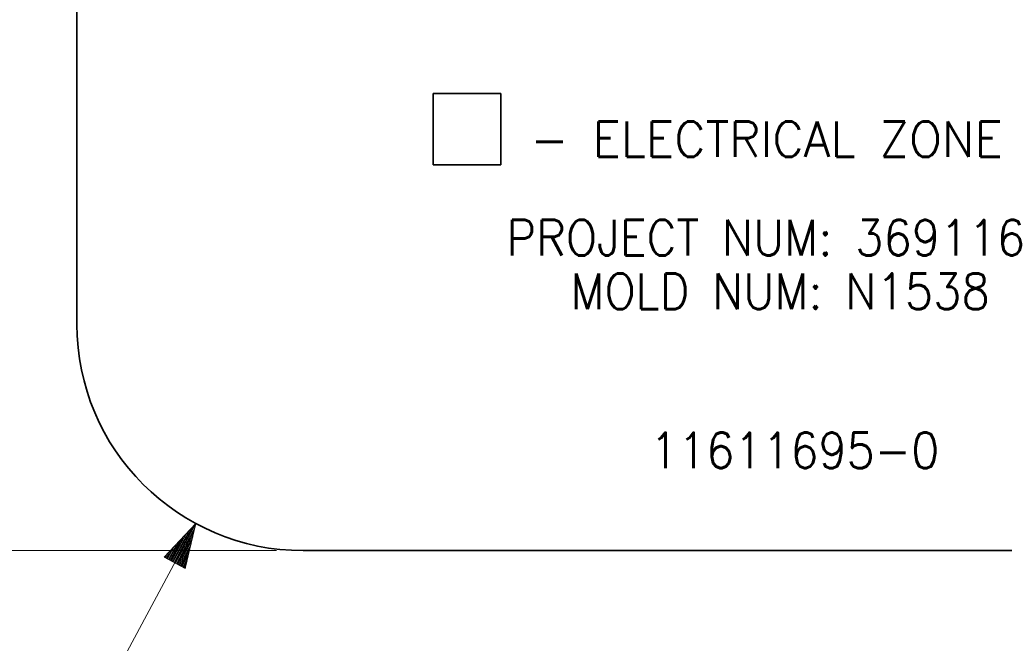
# Model space of a CAD drawing. Header units: millimetres. Extents: x 0 to 297, y 0 to 420.
# Tile 3 of 21: x 68 to 123, y 187 to 222. Entities that reach past the tile are written whole.
import ezdxf

# ---------------------------------------------------------------- set-up
doc = ezdxf.new("R2010")
doc.units = ezdxf.units.MM
doc.layers.add('1', color=7, linetype='Continuous')
doc.styles.add('pwfont', font='simplex.shx')

msp = doc.modelspace()

# ---------------------------------------------------------------- linework, layer by layer
at = {"layer": '1', "color": 7, "linetype": 'Continuous', "lineweight": 35}
for p, q in [((71.017, 299.06), (71.017, 204.46)), ((71.017, 299.06), (71.017, 204.46)), ((138.317, 191.76), (83.717, 191.76)), ((138.317, 191.76), (83.717, 191.76))]:
    msp.add_line(p, q, dxfattribs=at)
at = {"layer": '1', "color": 113, "linetype": 'Continuous', "lineweight": 35}
for p, q in [((91.023, 213.41), (91.023, 217.41)), ((91.023, 217.41), (94.823, 217.41)), ((94.823, 213.41), (94.823, 217.41)), ((91.023, 213.41), (94.823, 213.41))]:
    msp.add_line(p, q, dxfattribs=at)
at = {"layer": '1', "color": 113, "linetype": 'Continuous', "lineweight": 13}
for p, q in [((77.698, 193.276), (69.313, 177.697)), ((77.698, 193.276), (75.924, 191.393)), ((76.424, 191.123), (77.429, 192.991)), ((76.469, 191.099), (77.564, 193.134)), ((76.513, 191.075), (77.698, 193.276)), ((76.513, 191.075), (77.698, 193.276)), ((76.558, 191.051), (77.653, 193.085)), ((77.103, 190.758), (77.698, 193.276)), ((76.245, 191.219), (76.891, 192.419)), ((76.29, 191.195), (77.025, 192.562)), ((76.335, 191.171), (77.16, 192.705)), ((76.379, 191.147), (77.295, 192.848)), ((76.603, 191.027), (77.608, 192.894)), ((76.648, 191.003), (77.563, 192.703)), ((76.692, 190.979), (77.518, 192.512)), ((76.111, 191.292), (76.487, 191.991)), ((76.156, 191.268), (76.622, 192.133)), ((76.2, 191.244), (76.756, 192.276)), ((76.737, 190.955), (77.473, 192.321)), ((76.782, 190.931), (77.428, 192.13)), ((76.827, 190.907), (77.382, 191.939)), ((82.217, 191.76), (26.862, 191.76)), ((75.924, 191.393), (77.103, 190.758)), ((75.932, 191.388), (75.949, 191.419)), ((75.932, 191.388), (75.949, 191.419)), ((75.977, 191.364), (76.083, 191.562)), ((76.021, 191.34), (76.218, 191.705)), ((76.066, 191.316), (76.352, 191.848)), ((76.871, 190.882), (77.337, 191.748)), ((76.916, 190.858), (77.292, 191.557)), ((76.961, 190.834), (77.247, 191.366)), ((77.006, 190.81), (77.202, 191.175)), ((77.05, 190.786), (77.157, 190.984)), ((77.095, 190.762), (77.112, 190.793)), ((77.095, 190.762), (77.112, 190.793))]:
    msp.add_line(p, q, dxfattribs=at)
at = {"layer": '1', "color": 7, "linetype": 'Continuous', "lineweight": 35}
msp.add_arc((83.717, 204.46), 12.7, 180, 270, dxfattribs=at)
msp.add_arc((83.717, 204.46), 12.7, 180, 270, dxfattribs=at)

# ---------------------------------------------------------------- texts
at = {"layer": '1', "color": 113, "linetype": 'Continuous', "lineweight": 13, "char_height": 2, "attachment_point": 7, "line_spacing_factor": 0.903614, "style": 'pwfont'}
for s, insert in [('\\W0.9740; - ELECTRICAL ZONE', (95.129, 213.854)), ('\\W0.7969; ', (92.129, 213.854)), ('\\W0.9571;PROJECT NUM: 369116', (95.124, 208.32)), ('\\W0.9281;MOLD NUM: N1538', (98.733, 205.32)), ('\\W0.9197;11611695-0', (103.203, 196.383))]:
    msp.add_mtext(s, dxfattribs=dict(at, insert=insert))

doc.saveas('drawing.dxf')
